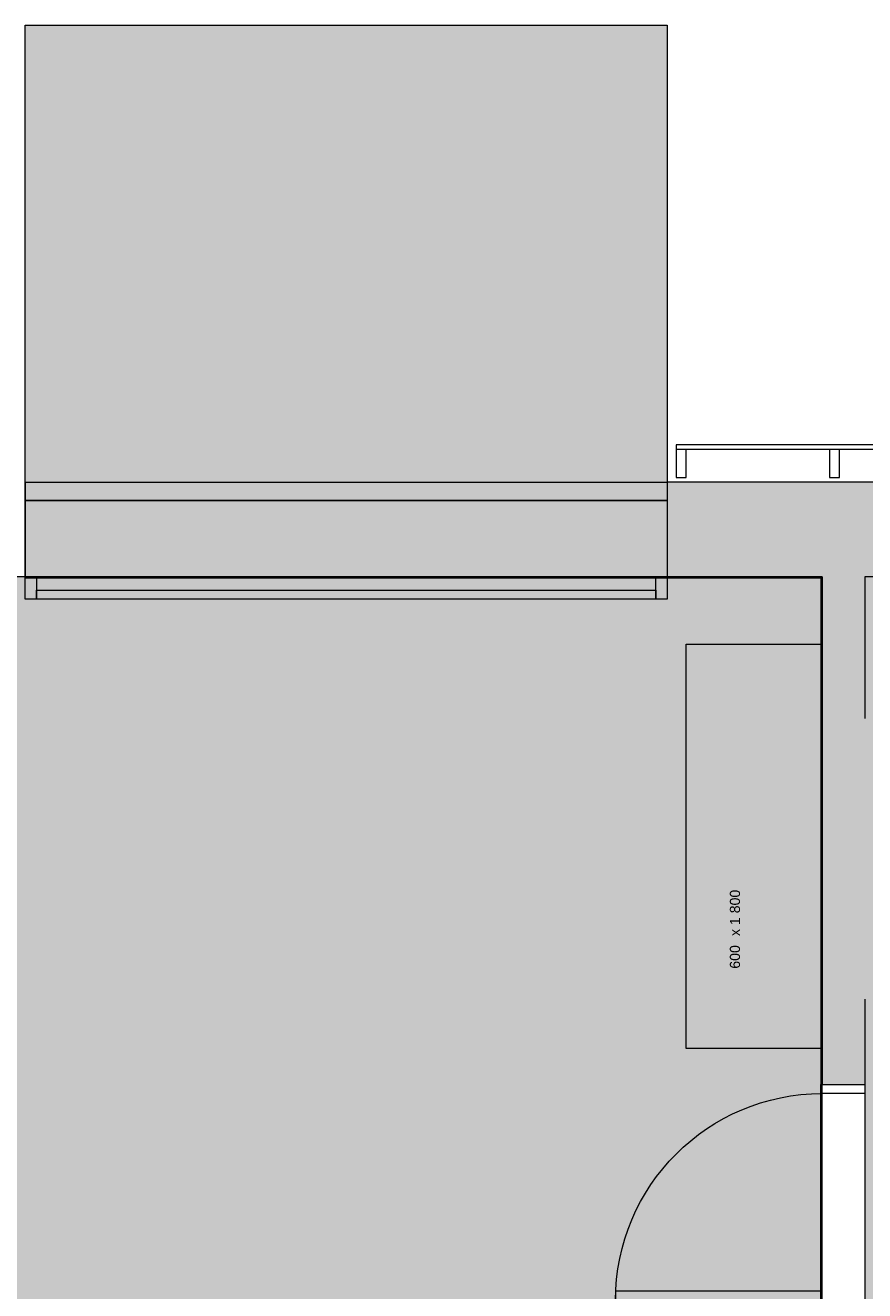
# Model space of a CAD drawing. Header units: millimetres. Extents: x -30 to 102382, y -31808 to 51594.
# Tile 24 of 172: x 27550 to 31290, y 34792 to 40425. Entities that reach past the tile are written whole.
import ezdxf
from ezdxf.enums import TextEntityAlignment as Align

# ---------------------------------------------------------------- set-up
doc = ezdxf.new("R2010")
doc.units = ezdxf.units.MM
doc.header["$MEASUREMENT"] = 0
doc.linetypes.add('tl_xref_DASH_2.5-1.25', pattern=[3750, 2500, -1250])
doc.linetypes.add('Wipeout_Contour', pattern=[1000, 0, -1000])
for name, color, linetype in [('04 Välissein kandev proj.AR', 7, 'Continuous'), ('05 Sisesein proj.AR', 7, 'Continuous'), ('06 Põrand proj.AR', 7, 'Continuous'), ('13 Fassaadikate välisosa.AR', 7, 'Continuous'), ('20 Tehnoloogia.AR', 7, 'Continuous'), ('38 Jalapuhastusrestid.AR', 7, 'Continuous'), ('44 Sisustus_ erimööbel tähis.SA', 7, 'Continuous'), ('47 Siseviimistlus_ põrand.SA', 7, 'Continuous'), ('47 Siseviimistlus_ sein.SA', 7, 'Continuous')]:
    doc.layers.add(name, color=color, linetype=linetype)
doc.styles.add('GENERATED_STYLE_3', font='arial.ttf')

# ---------------------------------------------------------------- blocks, each defined once
blk = doc.blocks.new('Rectangular Window Opening 26_4')
at = {"layer": '47 Siseviimistlus_ sein.SA', "color": 7, "linetype": 'Continuous', "lineweight": 13}
for p, q in [((-1430, 5), (1430, 5)), ((-1430, 0), (-1430, 5)), ((-1430, 0), (1430, 0)), ((1430, 0), (1430, 5))]:
    blk.add_line(p, q, dxfattribs=at)
blk = doc.blocks.new('Rectangular Window Opening 26_6')
at = {"layer": '47 Siseviimistlus_ sein.SA', "color": 7, "linetype": 'Continuous', "lineweight": 13}
for p, q in [((-500, 5), (500, 5)), ((-500, 0), (-500, 5)), ((-500, 0), (500, 0)), ((500, 0), (500, 5))]:
    blk.add_line(p, q, dxfattribs=at)
blk = doc.blocks.new('Bookshelf 02 26[101]_2', base_point=(30495, 35870))
at = {"layer": '20 Tehnoloogia.AR', "color": 7, "linetype": 'Continuous', "lineweight": 20, "flags": 128}
blk.add_lwpolyline([(30495, 35870), (30495, 37670), (31095, 37670), (31095, 35870)], close=True, dxfattribs=at)
blk = doc.blocks.new('FSD-01[441]_2', base_point=(30450, 38412))
at = {"color": 254, "linetype": 'Wipeout_Contour', "lineweight": 0, "ltscale": 196320.660264}
blk.add_wipeout([(30450, 38412), (30495, 38412), (30495, 38537), (30450, 38537)], dxfattribs=at).dxf.layer = '13 Fassaadikate välisosa.AR'
at = {"color": 254, "linetype": 'Wipeout_Contour', "lineweight": 0, "ltscale": 198027.206887}
blk.add_wipeout([(31132.5, 38412), (31177.5, 38412), (31177.5, 38537), (31132.5, 38537)], dxfattribs=at).dxf.layer = '13 Fassaadikate välisosa.AR'
at = {"color": 254, "linetype": 'Wipeout_Contour', "lineweight": 0, "ltscale": 199756.485456}
blk.add_wipeout([(31815, 38412), (31860, 38412), (31860, 38537), (31815, 38537)], dxfattribs=at).dxf.layer = '13 Fassaadikate välisosa.AR'
at = {"layer": '13 Fassaadikate välisosa.AR', "color": 7, "linetype": 'Continuous', "lineweight": 20}
for p, q in [((31860, 38557), (30450, 38557)), ((30450, 38557), (30450, 38537)), ((31860, 38557), (30450, 38557)), ((30450, 38557), (30450, 38537)), ((31860, 38557), (30450, 38557)), ((30450, 38557), (30450, 38537)), ((31860, 38557), (30450, 38557)), ((30450, 38557), (30450, 38537)), ((30495, 38537), (30450, 38537)), ((30450, 38537), (30450, 38412)), ((31860, 38537), (30450, 38537)), ((31860, 38537), (30450, 38537)), ((31860, 38537), (30450, 38537)), ((31860, 38537), (30450, 38537)), ((30495, 38412), (30495, 38537)), ((31177.5, 38537), (31132.5, 38537)), ((31132.5, 38537), (31132.5, 38412)), ((31177.5, 38412), (31177.5, 38537)), ((31860, 38537), (31815, 38537)), ((31815, 38537), (31815, 38412)), ((31860, 38557), (31860, 38537)), ((31860, 38557), (31860, 38537)), ((31860, 38557), (31860, 38537)), ((31860, 38557), (31860, 38537)), ((31860, 38412), (31860, 38537)), ((30450, 38412), (30495, 38412)), ((31132.5, 38412), (31177.5, 38412)), ((31815, 38412), (31860, 38412))]:
    blk.add_line(p, q, dxfattribs=at)
blk = doc.blocks.new('FSD-02[442]_2', base_point=(30450, 38412))
at = {"color": 254, "linetype": 'Wipeout_Contour', "lineweight": 0, "ltscale": 196320.660268}
blk.add_wipeout([(30450, 38412), (30495, 38412), (30495, 38537), (30450, 38537)], dxfattribs=at).dxf.layer = '13 Fassaadikate välisosa.AR'
at = {"color": 254, "linetype": 'Wipeout_Contour', "lineweight": 0, "ltscale": 198027.206891}
blk.add_wipeout([(31132.5, 38412), (31177.5, 38412), (31177.5, 38537), (31132.5, 38537)], dxfattribs=at).dxf.layer = '13 Fassaadikate välisosa.AR'
at = {"color": 254, "linetype": 'Wipeout_Contour', "lineweight": 0, "ltscale": 199756.485459}
blk.add_wipeout([(31815, 38412), (31860, 38412), (31860, 38537), (31815, 38537)], dxfattribs=at).dxf.layer = '13 Fassaadikate välisosa.AR'
at = {"layer": '13 Fassaadikate välisosa.AR', "color": 7, "linetype": 'Continuous', "lineweight": 20}
for p, q in [((31860, 38557), (30450, 38557)), ((30450, 38557), (30450, 38537)), ((31860, 38557), (30450, 38557)), ((30450, 38557), (30450, 38537)), ((31860, 38557), (30450, 38557)), ((30450, 38557), (30450, 38537)), ((31860, 38557), (30450, 38557)), ((30450, 38557), (30450, 38537)), ((31860, 38557), (30450, 38557)), ((30450, 38557), (30450, 38537)), ((31860, 38557), (30450, 38557)), ((30450, 38557), (30450, 38537)), ((31860, 38557), (30450, 38557)), ((30450, 38557), (30450, 38537)), ((31860, 38557), (30450, 38557)), ((30450, 38557), (30450, 38537)), ((31860, 38557), (30450, 38557)), ((30450, 38557), (30450, 38537)), ((30495, 38537), (30450, 38537)), ((30450, 38537), (30450, 38412)), ((31860, 38537), (30450, 38537)), ((31860, 38537), (30450, 38537)), ((31860, 38537), (30450, 38537)), ((31860, 38537), (30450, 38537)), ((31860, 38537), (30450, 38537)), ((31860, 38537), (30450, 38537)), ((31860, 38537), (30450, 38537)), ((31860, 38537), (30450, 38537)), ((31860, 38537), (30450, 38537)), ((30495, 38412), (30495, 38537)), ((31177.5, 38537), (31132.5, 38537)), ((31132.5, 38537), (31132.5, 38412)), ((31177.5, 38412), (31177.5, 38537)), ((31860, 38537), (31815, 38537)), ((31815, 38537), (31815, 38412)), ((31860, 38557), (31860, 38537)), ((31860, 38557), (31860, 38537)), ((31860, 38557), (31860, 38537)), ((31860, 38557), (31860, 38537)), ((31860, 38557), (31860, 38537)), ((31860, 38557), (31860, 38537)), ((31860, 38557), (31860, 38537)), ((31860, 38557), (31860, 38537)), ((31860, 38557), (31860, 38537)), ((31860, 38412), (31860, 38537)), ((30450, 38412), (30495, 38412)), ((31132.5, 38412), (31177.5, 38412)), ((31815, 38412), (31860, 38412))]:
    blk.add_line(p, q, dxfattribs=at)
blk = doc.blocks.new('FSD-02[443]_2', base_point=(30450, 38412))
at = {"color": 254, "linetype": 'Wipeout_Contour', "lineweight": 0, "ltscale": 196320.660268}
blk.add_wipeout([(30450, 38412), (30495, 38412), (30495, 38537), (30450, 38537)], dxfattribs=at).dxf.layer = '13 Fassaadikate välisosa.AR'
at = {"color": 254, "linetype": 'Wipeout_Contour', "lineweight": 0, "ltscale": 198027.206891}
blk.add_wipeout([(31132.5, 38412), (31177.5, 38412), (31177.5, 38537), (31132.5, 38537)], dxfattribs=at).dxf.layer = '13 Fassaadikate välisosa.AR'
at = {"color": 254, "linetype": 'Wipeout_Contour', "lineweight": 0, "ltscale": 199756.485459}
blk.add_wipeout([(31815, 38412), (31860, 38412), (31860, 38537), (31815, 38537)], dxfattribs=at).dxf.layer = '13 Fassaadikate välisosa.AR'
at = {"layer": '13 Fassaadikate välisosa.AR', "color": 7, "linetype": 'Continuous', "lineweight": 20}
for p, q in [((31860, 38557), (30450, 38557)), ((30450, 38557), (30450, 38537)), ((31860, 38557), (30450, 38557)), ((30450, 38557), (30450, 38537)), ((31860, 38557), (30450, 38557)), ((30450, 38557), (30450, 38537)), ((31860, 38557), (30450, 38557)), ((30450, 38557), (30450, 38537)), ((31860, 38557), (30450, 38557)), ((30450, 38557), (30450, 38537)), ((31860, 38557), (30450, 38557)), ((30450, 38557), (30450, 38537)), ((31860, 38557), (30450, 38557)), ((30450, 38557), (30450, 38537)), ((31860, 38557), (30450, 38557)), ((30450, 38557), (30450, 38537)), ((31860, 38557), (30450, 38557)), ((30450, 38557), (30450, 38537)), ((30495, 38537), (30450, 38537)), ((30450, 38537), (30450, 38412)), ((31860, 38537), (30450, 38537)), ((31860, 38537), (30450, 38537)), ((31860, 38537), (30450, 38537)), ((31860, 38537), (30450, 38537)), ((31860, 38537), (30450, 38537)), ((31860, 38537), (30450, 38537)), ((31860, 38537), (30450, 38537)), ((31860, 38537), (30450, 38537)), ((31860, 38537), (30450, 38537)), ((30495, 38412), (30495, 38537)), ((31177.5, 38537), (31132.5, 38537)), ((31132.5, 38537), (31132.5, 38412)), ((31177.5, 38412), (31177.5, 38537)), ((31860, 38537), (31815, 38537)), ((31815, 38537), (31815, 38412)), ((31860, 38557), (31860, 38537)), ((31860, 38557), (31860, 38537)), ((31860, 38557), (31860, 38537)), ((31860, 38557), (31860, 38537)), ((31860, 38557), (31860, 38537)), ((31860, 38557), (31860, 38537)), ((31860, 38557), (31860, 38537)), ((31860, 38557), (31860, 38537)), ((31860, 38557), (31860, 38537)), ((31860, 38412), (31860, 38537)), ((30450, 38412), (30495, 38412)), ((31132.5, 38412), (31177.5, 38412)), ((31815, 38412), (31860, 38412))]:
    blk.add_line(p, q, dxfattribs=at)
blk = doc.blocks.new('Door 26_4')
at = {"layer": '05 Sisesein proj.AR', "color": 7, "linetype": 'Continuous', "lineweight": 13}
for p, q in [((420, 0), (420, 920)), ((420, 920), (460, 920)), ((460, 920), (460, 0)), ((-460, 0), (-500, 0)), ((-500, 0), (-500, -190)), ((-500, 0), (-500, -190)), ((-500, 0), (-500, -190)), ((-460, -190), (-460, 0)), ((460, 0), (420, 0)), ((500, 0), (460, 0)), ((460, 0), (460, -190)), ((500, -190), (500, 0)), ((500, 0), (500, -190)), ((500, 0), (500, -190)), ((-500, -190), (-460, -190)), ((460, -190), (500, -190))]:
    blk.add_line(p, q, dxfattribs=at)
blk.add_arc((460, 0), 920, 90, 180, dxfattribs=at)
blk = doc.blocks.new('Label_4_2', base_point=(30678.2, 36225.5))
at = {"layer": '44 Sisustus_ erimööbel tähis.SA', "color": 8, "lineweight": 13, "insert": (30689.2, 36225.5), "char_height": 45, "attachment_point": 1, "rotation": 90, "style": 'GENERATED_STYLE_3'}
blk.add_mtext('{\\A1;\\fArial|b0|i0|c0|p0;600{\\A1;\\fArial|b0|i0|c0|p0;\\H0.66000x;\\S^  ;}{\\A1;\\fArial|b0|i0|c0|p0;\\H0.66000x;\\S^  ;} x 1\xa0800{\\A1;\\fArial|b0|i0|c0|p0;\\H0.66000x;\\S^  ;}{\\A1;\\fArial|b0|i0|c0|p0;\\H0.66000x;\\S^  ;}{\\A1;\\fArial|b0|i0|c0|p0;\\H0.66000x;\\S^  ;}{\\A1;\\fArial|b0|i0|c0|p0;\\H0.66000x;\\S^  ;}{\\A1;\\fArial|b0|i0|c0|p0;\\H0.66000x;\\S^  ;}{\\A1;\\fArial|b0|i0|c0|p0;\\H0.66000x;\\S^  ;}{\\A1;\\fArial|b0|i0|c0|p0;\\H0.66000x;\\S^  ;}{\\A1;\\fArial|b0|i0|c0|p0;\\H0.66000x;\\S^  ;}{\\A1;\\fArial|b0|i0|c0|p0;\\H0.66000x;\\S^  ;}}', dxfattribs=at)
at = {"layer": '44 Sisustus_ erimööbel tähis.SA', "color": 8, "lineweight": 13, "style": 'GENERATED_STYLE_3'}
blk.add_attdef('DUMMY_92', text='', height=45, rotation=90, dxfattribs=at).set_placement((30678.2, 36225.5), align=Align.TOP_LEFT)
blk = doc.blocks.new('Vertical Sliding Garage Door 26_2')
at = {"layer": '04 Välissein kandev proj.AR', "color": 7, "linetype": 'Continuous', "lineweight": 13}
for p, q in [((-1380, 0), (-1430, 0)), ((-1430, 0), (-1430, -100)), ((1380, 0), (-1380, 0)), ((-1380, 0), (-1380, -40)), ((-1380, -100), (-1380, 0)), ((1380, -40), (1380, 0)), ((1430, 0), (1380, 0)), ((1380, 0), (1380, -100)), ((1430, -100), (1430, 0)), ((-1380, -40), (1380, -40)), ((-1430, -100), (-1380, -100)), ((-1430, -290), (-1430, -100)), ((1380, -100), (1430, -100)), ((1430, -290), (1430, -100)), ((-1430, -450), (-1430, -290)), ((1430, -450), (1430, -290)), ((-1430, -500), (-1430, -450)), ((1430, -500), (1430, -450)), ((-1430, -522), (-1430, -500)), ((1430, -522), (1430, -500)), ((-1430, -522), (1430, -522))]:
    blk.add_line(p, q, dxfattribs=at)

msp = doc.modelspace()

# ---------------------------------------------------------------- hatches: boundary and pattern name
at = {"layer": '05 Sisesein proj.AR', "linetype": 'Continuous', "lineweight": 13}
msp.add_hatch(color=252, dxfattribs=at).paths.add_polyline_path([(31100, 37970), (31100, 35710), (31290, 35710), (31290, 37970)])
at = {"layer": '47 Siseviimistlus_ põrand.SA', "linetype": 'Continuous', "lineweight": 0}
for points in [[(31100, 37970), (25840, 37970), (25840, 30500), (31100, 30500), (31100, 32699)], [(36910, 37970), (31290, 37970), (31290, 30500), (36910, 30500), (36910, 32699)]]:
    msp.add_hatch(color=27, dxfattribs=at).paths.add_polyline_path(points)
at = {"layer": '47 Siseviimistlus_ sein.SA', "linetype": 'Continuous', "lineweight": 13}
for points in [[(30410, 37970), (30410, 37965), (31095, 37965), (31095, 37970)], [(31095, 37965), (31100, 37965), (31100, 37970)], [(31095, 37970), (31095, 37965), (31100, 37970)], [(31095, 37965), (31095, 35710), (31100, 35710), (31100, 37965)]]:
    msp.add_hatch(color=252, dxfattribs=at).paths.add_polyline_path(points)

# ---------------------------------------------------------------- linework, layer by layer
at = {"layer": '05 Sisesein proj.AR', "color": 7, "linetype": 'Continuous', "lineweight": 20}
msp.add_line((31100, 35710), (31290, 35710), dxfattribs=at)
at = {"layer": '05 Sisesein proj.AR', "color": 7, "linetype": 'Continuous', "lineweight": 20, "flags": 128}
msp.add_lwpolyline([(31100, 37970), (31100, 35710)], dxfattribs=at)
at = {"layer": '06 Põrand proj.AR', "color": 7, "linetype": 'Continuous', "lineweight": 20, "flags": 128}
msp.add_lwpolyline([(25840, 30500), (31100, 30500), (31100, 37970), (25840, 37970)], close=True, dxfattribs=at)
at = {"layer": '47 Siseviimistlus_ põrand.SA', "color": 253, "linetype": 'tl_xref_DASH_2.5-1.25', "lineweight": 13, "flags": 128}
for points in [[(31100, 37970), (25840, 37970), (25840, 30500), (31100, 30500), (31100, 32699)], [(36910, 37970), (31290, 37970), (31290, 30500), (36910, 30500), (36910, 32699)]]:
    msp.add_lwpolyline(points, close=True, dxfattribs=at)
at = {"layer": '47 Siseviimistlus_ sein.SA', "color": 7, "linetype": 'Continuous', "lineweight": 20}
for p, q in [((30410, 37965), (30410, 37970)), ((31095, 35710), (31100, 35710))]:
    msp.add_line(p, q, dxfattribs=at)
at = {"layer": '47 Siseviimistlus_ sein.SA', "color": 7, "linetype": 'Continuous', "lineweight": 20, "flags": 128}
for points in [[(31100, 37970), (30410, 37970)], [(31100, 37970), (31100, 37965)], [(30410, 37965), (31095, 37965)], [(31095, 37965), (31095, 35710)], [(31100, 35710), (31100, 37965)]]:
    msp.add_lwpolyline(points, dxfattribs=at)

# ---------------------------------------------------------------- block references
at = {"layer": '05 Sisesein proj.AR', "color": 7, "linetype": 'Continuous', "lineweight": 13, "xscale": -1, "zscale": 1000, "rotation": 90}
msp.add_blockref('Door 26_4', (31100, 35210), dxfattribs=at)
at = {"layer": '13 Fassaadikate välisosa.AR', "color": 7, "linetype": 'Continuous', "lineweight": 20}
msp.add_blockref('FSD-01[441]_2', (30450, 38412), dxfattribs=at)
at = {"layer": '20 Tehnoloogia.AR', "color": 7, "linetype": 'Continuous', "lineweight": 20}
msp.add_blockref('Bookshelf 02 26[101]_2', (30495, 35870), dxfattribs=at)
at = {"layer": '44 Sisustus_ erimööbel tähis.SA', "color": 11, "linetype": 'Continuous', "lineweight": 13}
msp.add_blockref('Label_4_2', (30678.2, 36225.5), dxfattribs=at)
at = {"layer": '47 Siseviimistlus_ sein.SA', "color": 7, "linetype": 'Continuous', "lineweight": 13, "zscale": 1000}
msp.add_blockref('Rectangular Window Opening 26_4', (28980, 37965), dxfattribs=at)
at = {"layer": '47 Siseviimistlus_ sein.SA', "color": 7, "linetype": 'Continuous', "lineweight": 13, "xscale": -1, "zscale": 1000, "rotation": 270}
msp.add_blockref('Rectangular Window Opening 26_6', (31095, 35210), dxfattribs=at)

# ---------------------------------------------------------------- wipeouts: each hides what was drawn before it
at = {"color": 254, "linetype": 'Wipeout_Contour', "lineweight": 0, "ltscale": 195606.378255}
msp.add_wipeout([(27550, 40425.1), (27550, 38310.1), (30410, 38310.1), (30410, 40425.1)], dxfattribs=at).dxf.layer = '38 Jalapuhastusrestid.AR'

# ---------------------------------------------------------------- next in the draw order: hatches: boundary and pattern name
at = {"layer": '38 Jalapuhastusrestid.AR', "linetype": 'Continuous', "lineweight": 13}
h = msp.add_hatch(dxfattribs=at)
h.set_pattern_fill('30_Konst__betoon_03_0002', color=253, style=0, pattern_type=2)
h.set_pattern_definition([(44.9911, (27550, 38415.07), (-33.4108, 33.40034), [0, -31.4951, 0, -47.2426]), (110.0058, (27655, 38415.07), (44.40047, 16.1554), [0, -23.09363, 0, -39.889])])
h.paths.add_polyline_path([(27550, 40425.1), (27550, 38310.1), (30410, 38310.1), (30410, 40425.1)])

# ---------------------------------------------------------------- next in the draw order: linework, layer by layer
at = {"layer": '04 Välissein kandev proj.AR', "color": 7, "linetype": 'Continuous', "lineweight": 20}
msp.add_line((30410, 38392), (30410, 38370), dxfattribs=at)
at = {"layer": '38 Jalapuhastusrestid.AR', "color": 7, "linetype": 'Continuous', "lineweight": 20, "flags": 128}
for points in [[(27550, 40425.1), (30410, 40425.1)], [(27550, 38310.1), (27550, 40425.1)], [(30410, 40425.1), (30410, 38310.1)], [(30410, 38310.1), (27550, 38310.1)]]:
    msp.add_lwpolyline(points, dxfattribs=at)

# ---------------------------------------------------------------- next in the draw order: block references
at = {"layer": '13 Fassaadikate välisosa.AR', "color": 7, "linetype": 'Continuous', "lineweight": 20}
msp.add_blockref('FSD-02[442]_2', (30450, 38412), dxfattribs=at)

# ---------------------------------------------------------------- next in the draw order: block references
msp.add_blockref('FSD-02[443]_2', (30450, 38412), dxfattribs=at)

# ---------------------------------------------------------------- next in the draw order: wipeouts: each hides what was drawn before it
at = {"color": 254, "linetype": 'Wipeout_Contour', "lineweight": 0, "ltscale": 191658.641845}
msp.add_wipeout([(27550, 38310.1), (27550, 37970.1), (30410, 37970.1), (30410, 38310.1)], dxfattribs=at).dxf.layer = '38 Jalapuhastusrestid.AR'

# ---------------------------------------------------------------- next in the draw order: hatches: boundary and pattern name
at = {"layer": '04 Välissein kandev proj.AR', "linetype": 'Continuous', "lineweight": 13}
for points in [[(30410, 38370), (31900, 38370), (31900, 38392), (30410, 38392)], [(30410, 38320), (31900, 38320), (31900, 38370), (30410, 38370)], [(30410, 38160), (31900, 38160), (31900, 38252), (31900, 38320), (30410, 38320)], [(30410, 38160), (30410, 37970), (31900, 37970), (31900, 38160)]]:
    msp.add_hatch(color=252, dxfattribs=at).paths.add_polyline_path(points)
at = {"layer": '38 Jalapuhastusrestid.AR', "linetype": 'Continuous', "lineweight": 13}
h = msp.add_hatch(dxfattribs=at)
h.set_pattern_fill('30_Konst__betoon_03_0002', color=253, style=0, pattern_type=2)
h.set_pattern_definition([(45, (27550, 38075.105), (-33.4108, 33.4108), [0, -31.5, 0, -47.25]), (110, (27655, 38075.105), (44.4005, 16.1605), [0, -23.1, 0, -39.9])])
h.paths.add_polyline_path([(27550, 38310.1), (27550, 37970.1), (30410, 37970.1), (30410, 38310.1)])

# ---------------------------------------------------------------- next in the draw order: linework, layer by layer
at = {"layer": '04 Välissein kandev proj.AR', "color": 7, "linetype": 'Continuous', "lineweight": 20}
for p, q in [((30410, 38370), (30410, 38320)), ((30410, 38320), (30410, 38160)), ((30410, 38160), (30410, 37970))]:
    msp.add_line(p, q, dxfattribs=at)
at = {"layer": '04 Välissein kandev proj.AR', "color": 7, "linetype": 'Continuous', "lineweight": 20, "flags": 128}
for points in [[(31900, 38392), (30410, 38392)], [(30410, 37970), (31100, 37970)]]:
    msp.add_lwpolyline(points, dxfattribs=at)
at = {"layer": '38 Jalapuhastusrestid.AR', "color": 7, "linetype": 'Continuous', "lineweight": 20, "flags": 128}
for points in [[(27550, 37970.1), (27550, 38310.1)], [(27550, 38310.1), (30410, 38310.1)], [(30410, 38310.1), (30410, 37970.1)], [(30410, 37970.1), (27550, 37970.1)]]:
    msp.add_lwpolyline(points, dxfattribs=at)

# ---------------------------------------------------------------- next in the draw order: block references
at = {"layer": '04 Välissein kandev proj.AR', "color": 7, "linetype": 'Continuous', "lineweight": 13, "xscale": -1, "zscale": 1000, "rotation": 180}
msp.add_blockref('Vertical Sliding Garage Door 26_2', (28980, 37870), dxfattribs=at)

doc.saveas('drawing.dxf')
